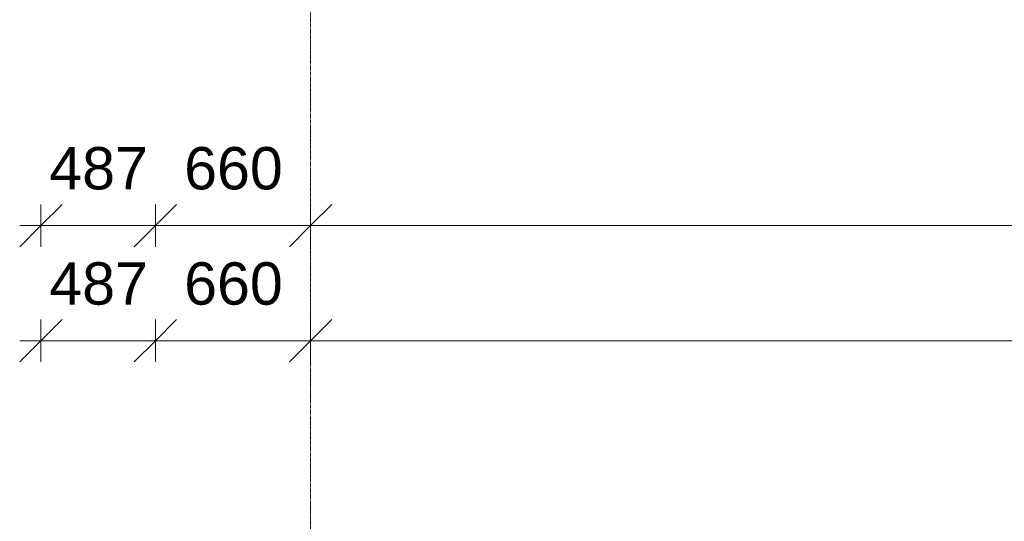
# Model space of a CAD drawing. Header units: millimetres. Extents: x -281 to 121694, y -16481 to 65128.
# Tile 251 of 256: x 8763 to 12950, y 57991 to 60124. Entities that reach past the tile are written whole.
import ezdxf

# ---------------------------------------------------------------- set-up
doc = ezdxf.new("R2010")
doc.units = ezdxf.units.MM
doc.linetypes.add('Grid Line', pattern=[12, 6, -2, 2, -2])
for name, color, linetype, lineweight in [('A--L$07A__Stramien', 1, 'Continuous', 5), ('A--M$01A__Algemeen', 1, 'Continuous', 5), ('A--M$01A__Algemeen-100', 1, 'Continuous', 5)]:
    doc.layers.add(name, color=color, linetype=linetype, lineweight=lineweight)
doc.styles.add('Arial_2', font='arial.ttf', dxfattribs={"height": 180})
doc.dimstyles.new('1_8mm', dxfattribs={"dimscale": 304.8, "dimtxt": 183.646692, "dimasz": 0.590551, "dimexe": 0.295276, "dimexo": 0.0625, "dimgap": 0.328084, "dimtad": 1, "dimdec": 0, "dimzin": 0, "dimdsep": 46, "dimtxsty": 'Arial_2', "dimblk1": 'OBLIQUE', "dimblk2": 'OBLIQUE', "dimsah": 1, "dimcen": 0.09, "dimdle": 0.295276, "dimazin": 0, "dimtfac": 1, "dimtdec": 4, "dimtix": 1, "dimtmove": 0, "dimatfit": 3, "dimfxl": 0.295276, "dimfxlon": 1, "dimtvp": 1, "dimtolj": 1, "dimtzin": 0, "dimarcsym": 2})

# ---------------------------------------------------------------- blocks, each defined once
blk = doc.blocks.new('DIMBLOCK12-L_80_ 13')
at = {"layer": 'A--M$01A__Algemeen-100'}
for p, q in [((8853, 59248.9), (8943, 59338.9)), ((8853, 59248.9), (8853, 59338.9)), ((9340, 59248.9), (9430, 59338.9)), ((9340, 59248.9), (9340, 59338.9)), ((8763, 59248.9), (9340, 59248.9)), ((8853, 59248.9), (8763, 59158.9)), ((8853, 59248.9), (8853, 59158.9)), ((9340, 59248.9), (9250, 59158.9)), ((9340, 59248.9), (9340, 59158.9))]:
    blk.add_line(p, q, dxfattribs=at)
at = {"layer": 'A--M$01A__Algemeen-100', "color": 0, "insert": (8888.8, 59582.5), "char_height": 180, "width": 498.389, "attachment_point": 1, "line_spacing_factor": 0.941778, "style": 'Arial_2'}
blk.add_mtext('487', dxfattribs=at)
blk = doc.blocks.new('_Oblique')
at = {"color": 0, "linetype": 'ByBlock', "lineweight": -2}
blk.add_line((-0.5, -0.5), (0.5, 0.5), dxfattribs=at)
blk = doc.blocks.new('DIMBLOCK13-L_80_ 13')
at = {"layer": 'A--M$01A__Algemeen-100'}
for p, q in [((9340, 59248.9), (9430, 59338.9)), ((9340, 59248.9), (9340, 59338.9)), ((10000, 59248.9), (10090, 59338.9)), ((10000, 59248.9), (10000, 59338.9)), ((9340, 59248.9), (9250, 59158.9)), ((9340, 59248.9), (10000, 59248.9)), ((9340, 59248.9), (9340, 59158.9)), ((10000, 59248.9), (9910, 59158.9)), ((10000, 59248.9), (10000, 59158.9))]:
    blk.add_line(p, q, dxfattribs=at)
at = {"layer": 'A--M$01A__Algemeen-100', "color": 0, "insert": (9462.3, 59582.5), "char_height": 180, "width": 498.389, "attachment_point": 1, "line_spacing_factor": 0.941778, "style": 'Arial_2'}
blk.add_mtext('660', dxfattribs=at)
blk = doc.blocks.new('DIMBLOCK14-L_80_ 13')
at = {"layer": 'A--M$01A__Algemeen-100'}
for p, q in [((10000, 59248.9), (10090, 59338.9)), ((10000, 59248.9), (10000, 59338.9)), ((17200, 59248.9), (17290, 59338.9)), ((17200, 59248.9), (17200, 59338.9)), ((10000, 59248.9), (9910, 59158.9)), ((10000, 59248.9), (17200, 59248.9)), ((10000, 59248.9), (10000, 59158.9)), ((17200, 59248.9), (17110, 59158.9)), ((17200, 59248.9), (17200, 59158.9))]:
    blk.add_line(p, q, dxfattribs=at)
at = {"layer": 'A--M$01A__Algemeen-100', "color": 0, "insert": (13323.1, 59582.5), "char_height": 180, "width": 664.518, "attachment_point": 1, "line_spacing_factor": 0.941778, "style": 'Arial_2'}
blk.add_mtext('7200', dxfattribs=at)
blk = doc.blocks.new('DIMBLOCK47-L_80_ 13')
at = {"layer": 'A--M$01A__Algemeen-100'}
for p, q in [((8853, 58758.9), (8943, 58848.9)), ((8853, 58758.9), (8853, 58848.9)), ((9340, 58758.9), (9430, 58848.9)), ((9340, 58758.9), (9340, 58848.9)), ((8763, 58758.9), (9340, 58758.9)), ((8853, 58758.9), (8763, 58668.9)), ((8853, 58758.9), (8853, 58668.9)), ((9340, 58758.9), (9250, 58668.9)), ((9340, 58758.9), (9340, 58668.9))]:
    blk.add_line(p, q, dxfattribs=at)
at = {"layer": 'A--M$01A__Algemeen-100', "color": 0, "insert": (8888.8, 59092.5), "char_height": 180, "width": 498.389, "attachment_point": 1, "line_spacing_factor": 0.941778, "style": 'Arial_2'}
blk.add_mtext('487', dxfattribs=at)
blk = doc.blocks.new('DIMBLOCK48-L_80_ 13')
at = {"layer": 'A--M$01A__Algemeen-100'}
for p, q in [((9340, 58758.9), (9430, 58848.9)), ((9340, 58758.9), (9340, 58848.9)), ((10000, 58758.9), (10090, 58848.9)), ((10000, 58758.9), (10000, 58848.9)), ((9340, 58758.9), (9250, 58668.9)), ((9340, 58758.9), (10000, 58758.9)), ((9340, 58758.9), (9340, 58668.9)), ((10000, 58758.9), (9910, 58668.9)), ((10000, 58758.9), (10000, 58668.9))]:
    blk.add_line(p, q, dxfattribs=at)
at = {"layer": 'A--M$01A__Algemeen-100', "color": 0, "insert": (9462.3, 59092.5), "char_height": 180, "width": 498.389, "attachment_point": 1, "line_spacing_factor": 0.941778, "style": 'Arial_2'}
blk.add_mtext('660', dxfattribs=at)
blk = doc.blocks.new('DIMBLOCK49-L_80_ 13')
at = {"layer": 'A--M$01A__Algemeen-100'}
for p, q in [((10000, 58758.9), (10090, 58848.9)), ((10000, 58758.9), (10000, 58848.9)), ((24350, 58758.9), (24440, 58848.9)), ((24350, 58758.9), (24350, 58848.9)), ((10000, 58758.9), (9910, 58668.9)), ((10000, 58758.9), (24350, 58758.9)), ((10000, 58758.9), (10000, 58668.9)), ((24350, 58758.9), (24260, 58668.9)), ((24350, 58758.9), (24350, 58668.9))]:
    blk.add_line(p, q, dxfattribs=at)
at = {"layer": 'A--M$01A__Algemeen-100', "color": 0, "insert": (16828.9, 59092.5), "char_height": 180, "width": 830.648, "attachment_point": 1, "line_spacing_factor": 0.941778, "style": 'Arial_2'}
blk.add_mtext('14350', dxfattribs=at)

msp = doc.modelspace()

# ---------------------------------------------------------------- linework, layer by layer
at = {"layer": 'A--L$07A__Stramien', "linetype": 'Grid Line'}
msp.add_line((10000, 64428.4), (10000, 5044.8), dxfattribs=at)

# ---------------------------------------------------------------- dimensions: what is measured, and where the dimension line sits
at = {"layer": 'A--M$01A__Algemeen'}
for base, p1, p2, override, picture, middle in [((9340, 59248.9), (8853, 59158.9), (9340, 59158.9), {"dimpost": '<>', "dimfxl": 487}, 'DIMBLOCK12-L_80_ 13', (9096.5, 59440.8)), ((10000, 59248.9), (9340, 59158.9), (10000, 59338.9), {"dimpost": '<>', "dimfxl": 684.105255}, 'DIMBLOCK13-L_80_ 13', (9670, 59440.8)), ((17200, 59248.9), (10000, 59338.9), (17200, 59338.9), {"dimpost": '<>', "dimfxl": 7200}, 'DIMBLOCK14-L_80_ 13', (13600, 59440.8)), ((9340, 58758.9), (8853, 58668.9), (9340, 58668.9), {"dimpost": '<>', "dimfxl": 487}, 'DIMBLOCK47-L_80_ 13', (9096.5, 58950.8)), ((10000, 58758.9), (9340, 58668.9), (10000, 58848.9), {"dimpost": '<>', "dimfxl": 684.105255}, 'DIMBLOCK48-L_80_ 13', (9670, 58950.8)), ((24350, 58758.9), (10000, 58848.9), (24350, 58668.9), {"dimpost": '<>', "dimfxl": 14351.128875}, 'DIMBLOCK49-L_80_ 13', (17175, 58950.8))]:
    dim = msp.add_linear_dim(base=base, p1=p1, p2=p2, dimstyle='1_8mm', override=override, dxfattribs=at)
    dim.commit()
    dim.dimension.update_dxf_attribs({"geometry": picture, "text_midpoint": middle})

doc.saveas('drawing.dxf')
